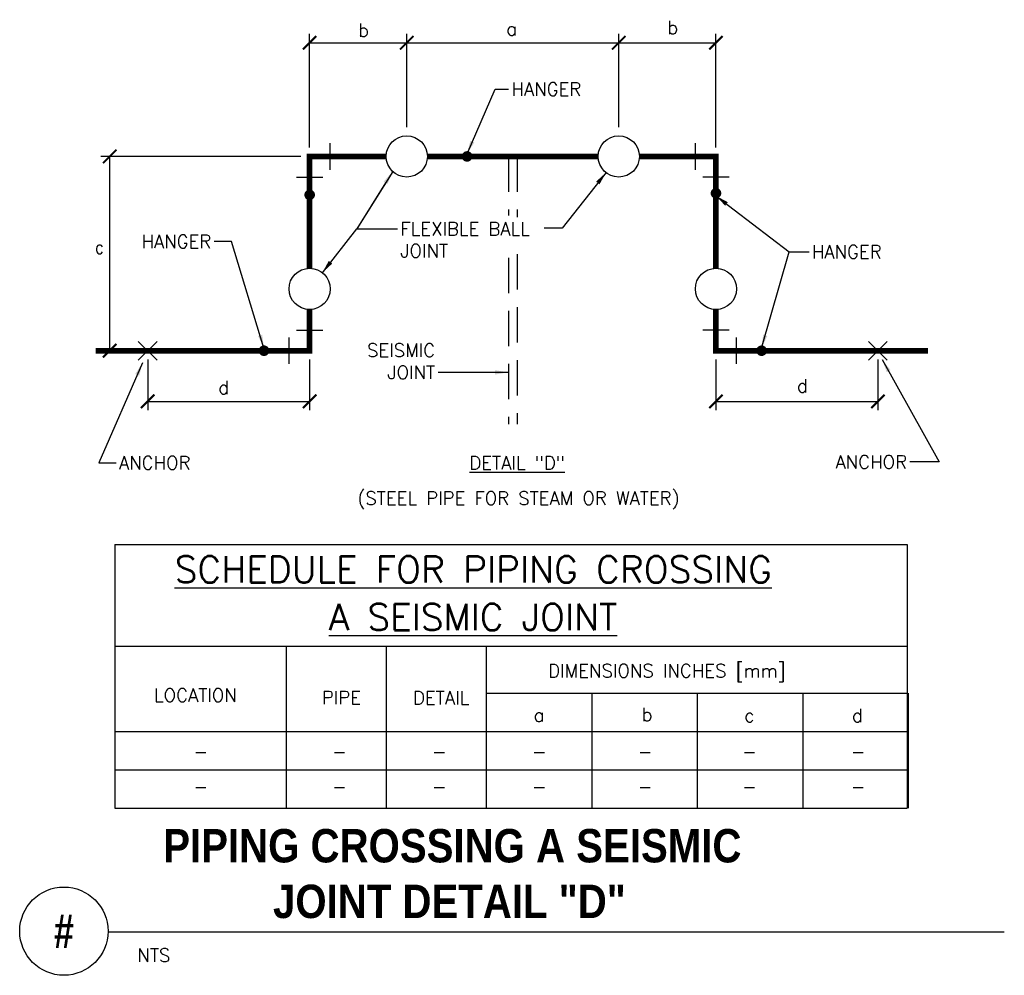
# Model space of a CAD drawing. Header units: inches. Extents: x 0.67 to 7.64, y 0.8 to 7.57.
import ezdxf
from ezdxf.enums import TextEntityAlignment as Align

# ---------------------------------------------------------------- set-up
doc = ezdxf.new("R2010")
doc.units = ezdxf.units.IN
doc.header["$MEASUREMENT"] = 0
doc.header["$PDSIZE"] = -1
doc.linetypes.add('HIDDEN', pattern=[0.375, 0.25, -0.125])
for name, color, linetype in [('M-DETL-DIMS', 2, 'Continuous'), ('M-DETL-HEVY', 5, 'Continuous'), ('M-DETL-MEDM', 4, 'Continuous'), ('M-DETL-TEXT', 2, 'Continuous'), ('M-DETL-THIN', 2, 'Continuous'), ('MNHPIPE', 4, 'Continuous'), ('MNHTXT', 61, 'Continuous')]:
    doc.layers.add(name, color=color, linetype=linetype)
doc.styles.add('BOLD', font='bold.shx', dxfattribs={"width": 0.9})
doc.styles.add('Romans', font='romans.shx')
doc.dimstyles.new('VA-Dims', dxfattribs={"dimtxt": 0.09375, "dimasz": 0.09375, "dimexe": 0.09375, "dimexo": 0.03125, "dimgap": 0.02, "dimtad": 1, "dimdec": 5, "dimzin": 0, "dimdsep": 46, "dimlunit": 4, "dimtxsty": 'Romans', "dimblk": 'ARCHTICK', "dimcen": 0.09375, "dimclrd": 256, "dimclre": 256, "dimclrt": 256, "dimadec": 0, "dimazin": 0, "dimtfac": 1, "dimtdec": 5, "dimtofl": 0, "dimtmove": 0, "dimatfit": 3, "dimfxl": 1, "dimfrac": 2, "dimtolj": 1, "dimtzin": 0, "dimlwd": -1, "dimlwe": -1, "dimarcsym": 0})

# ---------------------------------------------------------------- blocks, each defined once
blk = doc.blocks.new('_ArchTick')
at = {"color": 0, "linetype": 'ByBlock', "const_width": 0.15}
blk.add_lwpolyline([(-0.5, -0.5), (0.5, 0.5)], dxfattribs=at)

msp = doc.modelspace()

# ---------------------------------------------------------------- linework, layer by layer
at = {"layer": 'M-DETL-DIMS'}
for p, q in [((2.7263, 6.6625), (2.7263, 7.467)), ((3.4138, 6.8083), (3.4138, 7.467)), ((3.4138, 6.8083), (3.4138, 7.467)), ((4.9138, 6.8083), (4.9138, 7.467)), ((4.9138, 6.8083), (4.9138, 7.467)), ((5.6013, 6.6625), (5.6013, 7.467)), ((2.7263, 7.4045), (3.4138, 7.4045)), ((3.4138, 7.4045), (4.9138, 7.4045)), ((4.9138, 7.4045), (5.6013, 7.4045)), ((2.6638, 6.6), (1.2492, 6.6)), ((1.3117, 5.225), (1.3117, 6.6)), ((1.8329, 5.225), (1.2492, 5.225)), ((1.5805, 5.1625), (1.5805, 4.8038)), ((2.7263, 5.1625), (2.7263, 4.8038)), ((5.6013, 5.1625), (5.6013, 4.8038)), ((6.7472, 5.1625), (6.7472, 4.8038)), ((1.5805, 4.8663), (2.7263, 4.8663)), ((5.6013, 4.8663), (6.7472, 4.8663))]:
    msp.add_line(p, q, dxfattribs=at)
at = {"layer": 'M-DETL-HEVY'}
for p, q in [((2.8722, 6.5062), (2.8722, 6.6937)), ((5.4555, 6.5062), (5.4555, 6.6937)), ((2.6326, 6.4541), (2.8201, 6.4541)), ((5.6951, 6.4541), (5.5076, 6.4541)), ((2.6326, 5.3708), (2.8201, 5.3708)), ((5.6951, 5.3708), (5.5076, 5.3708)), ((2.5805, 5.1312), (2.5805, 5.3187)), ((5.7472, 5.1312), (5.7472, 5.3187))]:
    msp.add_line(p, q, dxfattribs=at)
at = {"layer": 'M-DETL-HEVY', "const_width": 0.04}
for points in [[(3.268, 6.6), (2.7263, 6.6), (2.7263, 5.8083)], [(3.5597, 6.6), (4.768, 6.6)], [(5.0597, 6.6), (5.6013, 6.6), (5.6013, 5.8083)], [(2.7263, 5.5166), (2.7263, 5.225), (1.2114, 5.225)], [(5.6013, 5.5166), (5.6013, 5.225), (7.1013, 5.225)]]:
    msp.add_lwpolyline(points, dxfattribs=at)
at = {"layer": 'M-DETL-HEVY', "const_width": 0.0375}
msp.add_lwpolyline([(2.7076, 6.328, 1), (2.7451, 6.328, 1)], format="xyb", close=True, dxfattribs=at)
at = {"layer": 'M-DETL-HEVY'}
for centre in [(3.4138, 6.6), (4.9138, 6.6), (2.7263, 5.6625), (5.6013, 5.6625)]:
    msp.add_circle(centre, 0.1458, dxfattribs=at)
at = {"layer": 'M-DETL-MEDM', "linetype": 'HIDDEN'}
for p, q in [((4.1326, 5.8828), (4.1326, 4.7041)), ((4.1951, 5.9087), (4.1951, 4.7041))]:
    msp.add_line(p, q, dxfattribs=at)
at = {"layer": 'M-DETL-MEDM'}
for p, q in [((1.3468, 3.8526), (1.3468, 1.9876)), ((1.3468, 3.8526), (6.9554, 3.8526)), ((6.9554, 3.8526), (6.9554, 1.9876)), ((1.3468, 3.1334), (6.9554, 3.1334)), ((2.5596, 3.1334), (2.5596, 1.9876)), ((3.2679, 3.1334), (3.2679, 1.9876)), ((3.9763, 3.1334), (3.9763, 1.9876)), ((3.9763, 2.8001), (6.9554, 2.8001)), ((4.7228, 2.8001), (4.7228, 1.9876)), ((5.4693, 2.8001), (5.4693, 1.9876)), ((6.2158, 2.8001), (6.2158, 1.9876)), ((6.9624, 2.8001), (6.9624, 1.9876)), ((1.3468, 2.5293), (6.9554, 2.5293)), ((1.3468, 2.2584), (6.9554, 2.2584)), ((1.3468, 1.9876), (6.9554, 1.9876))]:
    msp.add_line(p, q, dxfattribs=at)
at = {"layer": 'M-DETL-MEDM', "const_width": 0.0375}
for points in [[(3.8217, 6.6, 1), (3.8592, 6.6, 1)], [(5.5826, 6.3396, 1), (5.6201, 6.3396, 1)], [(2.3847, 5.225, 1), (2.4222, 5.225, 1)]]:
    msp.add_lwpolyline(points, format="xyb", close=True, dxfattribs=at)
at = {"layer": 'M-DETL-TEXT'}
msp.add_line((1.2998, 1.1117), (7.6416, 1.1117), dxfattribs=at)
msp.add_circle((0.9873, 1.1166), 0.3125, dxfattribs=at)
at = {"layer": 'M-DETL-THIN'}
for p, q in [((1.6468, 5.1587), (1.5142, 5.2913)), ((1.5142, 5.1587), (1.6468, 5.2913)), ((6.8134, 5.1587), (6.6809, 5.2913)), ((6.6809, 5.1587), (6.8134, 5.2913))]:
    msp.add_line(p, q, dxfattribs=at)
at = {"layer": 'MNHPIPE', "linetype": 'HIDDEN'}
for p, q in [((4.1326, 6.6), (4.1326, 6.1822)), ((4.1951, 6.6), (4.1951, 6.1692))]:
    msp.add_line(p, q, dxfattribs=at)
at = {"layer": 'MNHPIPE', "const_width": 0.0375}
msp.add_lwpolyline([(5.9055, 5.225, 1), (5.943, 5.225, 1)], format="xyb", close=True, dxfattribs=at)
at = {"layer": 'MNHTXT'}
for p, q in [((3.2642, 6.4142), (3.0598, 6.0883)), ((3.0598, 6.0883), (3.2004, 6.0883))]:
    msp.add_line(p, q, dxfattribs=at)
msp.add_point((1.359, 5.225), dxfattribs=at)
msp.add_solid([(3.251, 6.4225), (3.2775, 6.4059), (3.314, 6.4936)], dxfattribs=at)

# ---------------------------------------------------------------- block references
at = {"layer": 'M-DETL-DIMS', "zscale": 0.095}
for p, xscale, yscale in [((2.7263, 7.4045), 0.095, 0.0950000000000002), ((3.4138, 7.4045), 0.09499999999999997, 0.0950000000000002), ((4.9138, 7.4045), 0.0950000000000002, 0.0950000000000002), ((5.6013, 7.4045), 0.0950000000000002, 0.0950000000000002), ((1.3117, 6.6), 0.09499999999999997, 0.09499999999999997), ((1.3117, 5.225), 0.09499999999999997, 0.09499999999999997), ((1.5805, 4.8663), 0.09499999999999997, 0.095), ((2.7263, 4.8663), 0.095, 0.095), ((5.6013, 4.8663), 0.0950000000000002, 0.095), ((6.7472, 4.8663), 0.09499999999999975, 0.095)]:
    msp.add_blockref('_ArchTick', p, dxfattribs=dict(at, xscale=xscale, yscale=yscale))

# ---------------------------------------------------------------- texts
at = {"layer": 'M-DETL-TEXT', "style": 'Romans', "width": 0.9}
msp.add_text('c', height=0.0938, dxfattribs=at).set_placement((1.2068, 5.9105))
at = {"layer": 'M-DETL-TEXT', "style": 'BOLD', "width": 0.8}
msp.add_text('#', height=0.2362, dxfattribs=at).set_placement((0.9873, 1.1166), align=Align.MIDDLE)
at = {"layer": 'M-DETL-TEXT', "attachment_point": 1}
for s, insert, char_height, width, style in [('b', (3.0701, 7.5411), 0.0938, 0.048214, 'Romans'), ('a', (4.1172, 7.5496), 0.0938, 0.535236, 'Romans'), ('b', (5.2576, 7.5598), 0.0938, 0.048214, 'Romans'), ('d', (2.08, 5.0116), 0.0938, 0.048214, 'Romans'), ('d', (6.1742, 5.0239), 0.0938, 0.048214, 'Romans'), ('{\\LDETAIL "D"}', (3.8564, 4.4778), 0.0938, 1.297388, 'Romans'), ('(STEEL PIPE FOR STEAM OR WATER)', (3.0644, 4.2284), 0.0938, 2.738132, 'Romans'), ('{\\LSCHEDULE FOR PIPING CROSSING}', (1.771, 3.7707), 0.1875, 5.106246, 'Romans'), ('{\\LA SEISMIC JOINT}', (2.8613, 3.4337), 0.1875, 3.606536, 'Romans'), ('DIMENSIONS INCHES [mm]', (4.4136, 3.0069), 0.0938, 2.839026, 'Romans'), ('LOCATION', (1.6247, 2.834), 0.09375, 0.830294, 'Romans'), ('PIPE', (2.8121, 2.8162), 0.0938, 0.446395, 'Romans'), ('DETAIL', (3.4579, 2.8155), 0.0938, 0.473178, 'Romans'), ('a', (4.3109, 2.6934), 0.0938, 0.240938, 'Romans'), ('b', (5.0755, 2.6975), 0.0938, 0.240938, 'Romans'), ('c', (5.8015, 2.6904), 0.0938, 0.240938, 'Romans'), ('d', (6.5629, 2.6905), 0.0938, 0.240938, 'Romans'), ('-', (1.9045, 2.4344), 0.0938, 0.072321, 'Romans'), ('-', (2.8853, 2.4344), 0.0938, 0.072321, 'Romans'), ('-', (3.5917, 2.4344), 0.0938, 0.072321, 'Romans'), ('-', (4.2997, 2.4344), 0.0938, 0.072321, 'Romans'), ('-', (5.0482, 2.4344), 0.0938, 0.072321, 'Romans'), ('-', (5.7863, 2.4344), 0.0938, 0.072321, 'Romans'), ('-', (6.5556, 2.4344), 0.0938, 0.072321, 'Romans'), ('-', (1.9045, 2.1876), 0.0938, 0.072321, 'Romans'), ('-', (2.8853, 2.1876), 0.0938, 0.072321, 'Romans'), ('-', (3.5917, 2.1876), 0.0938, 0.072321, 'Romans'), ('-', (4.2997, 2.1876), 0.0938, 0.072321, 'Romans'), ('-', (5.0482, 2.1876), 0.0938, 0.072321, 'Romans'), ('-', (5.7863, 2.1876), 0.0938, 0.072321, 'Romans'), ('-', (6.5556, 2.1876), 0.0938, 0.072321, 'Romans'), ('\\pi0.19676;PIPING CROSSING A SEISMIC \\P\\pi0.9735;JOINT DETAIL "D"', (1.4935, 1.8394), 0.23622, 4.402976, 'BOLD'), ('NTS', (1.5074, 0.9937), 0.09375, 0.182143, 'Romans')]:
    msp.add_mtext(s, dxfattribs=dict(at, insert=insert, char_height=char_height, width=width, style=style))
at = {"layer": 'M-DETL-TEXT', "char_height": 0.09375, "style": 'Romans'}
for s, insert, attachment_point in [('\\A1;HANGER', (4.1542, 7.1236), 1), ('\\A1;FLEXIBLE BALL\\PJOINT', (3.3684, 6.1351), 1), ('\\A1;HANGER', (2.0306, 5.951), 9), ('\\A1;HANGER', (6.2798, 5.9721), 1), ('\\A1;SEISMIC\\PJOINT', (3.6146, 5.0248), 9), ('\\A1;ANCHOR', (1.3769, 4.4788), 1), ('\\A1;ANCHOR', (6.9533, 4.3905), 9)]:
    msp.add_mtext(s, dxfattribs=dict(at, insert=insert, attachment_point=attachment_point))

# ---------------------------------------------------------------- leaders
at = {"layer": 'M-DETL-TEXT', "annotation_type": 0, "has_hookline": 1}
for points, hookline_direction, text_width in [([(3.8404, 6.6187), (4.0386, 7.0767), (4.1342, 7.0767)], 0, 0.5179), ([(3.314, 6.4936), (3.0598, 6.0883), (3.3484, 6.0883)], 0, 1.0179), ([(2.4034, 5.2437), (2.1725, 5.9979), (2.0506, 5.9979)], 1, 0.5179), ([(5.9242, 5.2437), (6.1199, 5.9252), (6.2598, 5.9252)], 0, 0.5179), ([(6.7775, 5.1622), (7.1805, 4.4374), (6.9733, 4.4374)], 1, 0.5446), ([(1.5442, 5.1397), (1.2346, 4.4319), (1.3569, 4.4319)], 0, 0.5446), ([(4.1326, 5.0717), (3.6346, 5.0717)], 1, 0.5089)]:
    msp.add_leader(points, dimstyle='VA-Dims', override={"dimgap": 0.02, "dimtad": 0}, dxfattribs=dict(at, hookline_direction=hookline_direction, text_width=text_width))
at = {"layer": 'M-DETL-TEXT'}
for points in [[(4.8234, 6.4856), (4.5126, 6.0927), (4.3862, 6.0927)], [(5.6013, 6.3208), (6.1199, 5.9252)], [(2.8163, 5.7773), (3.0598, 6.0883)]]:
    msp.add_leader(points, dimstyle='VA-Dims', override={"dimgap": 0.02, "dimtad": 0}, dxfattribs=at)

doc.saveas('drawing.dxf')
